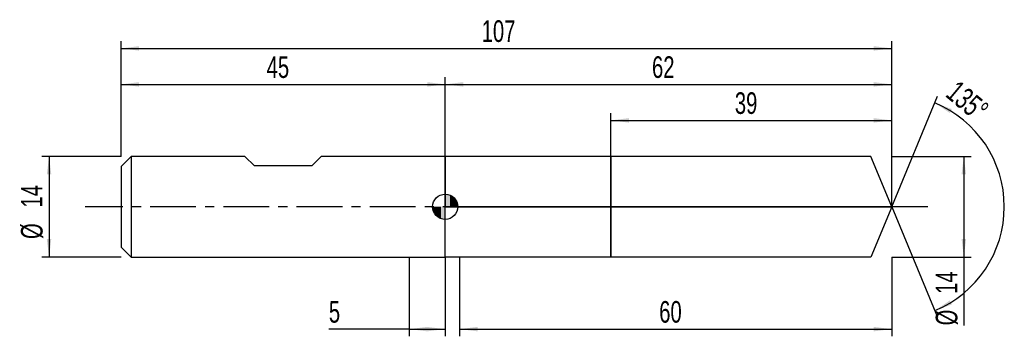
# Model space of a CAD drawing. Extents: x -14 to 123, y -18 to 26.
import ezdxf
from ezdxf.enums import TextEntityAlignment as Align

# ---------------------------------------------------------------- set-up
doc = ezdxf.new("R2010")
doc.units = 0
doc.linetypes.add('CENTER', pattern=[10.16, 6.35, -1.27, 1.27, -1.27])
doc.layers.get('0').update_dxf_attribs({"linetype": 'CONTINUOUS'})
for name, color, linetype in [('1', 4, 'CONTINUOUS'), ('2', 7, 'CONTINUOUS'), ('4', 2, 'CENTER'), ('CUT', 1, 'CONTINUOUS'), ('NOCUT', 7, 'CONTINUOUS'), ('SK1', 4, 'CONTINUOUS'), ('SK2', 7, 'CONTINUOUS'), ('SK4', 2, 'CENTER')]:
    doc.layers.add(name, color=color, linetype=linetype)
doc.dimstyles.new('SLDDIMSTYLE0', dxfattribs={"dimtxt": 3, "dimasz": 2.5, "dimexe": 0, "dimexo": 0.0625, "dimgap": 0.75, "dimtad": 1, "dimrnd": 1e-09, "dimzin": 12, "dimsah": 1, "dimcen": 0.09, "dimazin": 3, "dimtfac": 1, "dimtofl": 0, "dimtmove": 0, "dimatfit": 3})
doc.dimstyles.new('SLDDIMSTYLE1', dxfattribs={"dimtxt": 3, "dimasz": 2.5, "dimexe": 0, "dimexo": 0.0625, "dimgap": 0.75, "dimtad": 1, "dimzin": 12, "dimsah": 1, "dimcen": 0.09, "dimazin": 3, "dimtfac": 1, "dimtofl": 0, "dimtmove": 0, "dimatfit": 3})
doc.dimstyles.new('SLDDIMSTYLE2', dxfattribs={"dimtxt": 3, "dimasz": 2.5, "dimexe": 0, "dimexo": 0.0625, "dimgap": 0.75, "dimtad": 1, "dimrnd": 1e-09, "dimzin": 12, "dimsah": 1, "dimcen": 0.09, "dimazin": 3, "dimtfac": 1, "dimtmove": 0, "dimatfit": 3})

# ---------------------------------------------------------------- blocks, each defined once
blk = doc.blocks.new('_D')
at = {"layer": '2'}
for p, q in [((47, -7), (47, -18)), ((107, -7), (107, -18)), ((47, -17), (107, -17))]:
    blk.add_line(p, q, dxfattribs=at)
for points in [[(47, -17), (49.5, -17.31), (49.5, -16.69)], [(107, -17), (104.5, -16.69), (104.5, -17.31)]]:
    blk.add_solid(points, dxfattribs=at)
at = {"layer": '2', "width": 0.7}
blk.add_text('60', height=3, dxfattribs=at).set_placement((74.71, -17), align=Align.BOTTOM_LEFT)
blk = doc.blocks.new('_D_1')
at = {"layer": '2'}
for p, q in [((107, 7), (118, 7)), ((117, 7), (117, -7)), ((107, -7), (118, -7)), ((117, -7), (117, -16.48))]:
    blk.add_line(p, q, dxfattribs=at)
for points in [[(117, 7), (116.69, 4.5), (117.31, 4.5)], [(117, -7), (117.31, -4.5), (116.69, -4.5)]]:
    blk.add_solid(points, dxfattribs=at)
at = {"layer": '2', "width": 0.7}
for s, p in [('14', (116.99, -12.1)), ('%%c', (117, -16.48))]:
    blk.add_text(s, height=3, rotation=90, dxfattribs=at).set_placement(p, align=Align.BOTTOM_LEFT)
blk = doc.blocks.new('_D_2')
at = {"layer": '2'}
for p, q in [((40, -7), (40, -18)), ((45, -7), (45, -18)), ((40, -17), (28.85, -17)), ((40, -17), (45, -17))]:
    blk.add_line(p, q, dxfattribs=at)
for points in [[(40, -17), (42.5, -17.31), (42.5, -16.69)], [(45, -17), (42.5, -16.69), (42.5, -17.31)]]:
    blk.add_solid(points, dxfattribs=at)
at = {"layer": '2', "width": 0.7}
blk.add_text('5', height=3, dxfattribs=at).set_placement((28.85, -17), align=Align.BOTTOM_LEFT)
blk = doc.blocks.new('_D_3')
at = {"layer": '2'}
for p, q in [((68, 7), (68, 13)), ((107, 7), (107, 13)), ((68, 12), (107, 12))]:
    blk.add_line(p, q, dxfattribs=at)
for points in [[(68, 12), (70.5, 11.69), (70.5, 12.31)], [(107, 12), (104.5, 12.31), (104.5, 11.69)]]:
    blk.add_solid(points, dxfattribs=at)
at = {"layer": '2', "width": 0.7}
blk.add_text('39', height=3, dxfattribs=at).set_placement((85.21, 12), align=Align.BOTTOM_LEFT)
blk = doc.blocks.new('_D_4')
at = {"layer": '2'}
for q in [(113.36, 15.36), (113.36, -15.36)]:
    blk.add_line((107, 0), q, dxfattribs=at)
blk.add_arc((107, 0), 15.62, 292.4965, 67.5035, dxfattribs=at)
for points in [[(112.98, 14.43), (115.06, 13.02), (115.34, 13.57)], [(112.98, -14.43), (115.34, -13.57), (115.06, -13.02)]]:
    blk.add_solid(points, dxfattribs=at)
at = {"layer": '2', "width": 0.7}
blk.add_text('135°', height=3, rotation=-39.8056, dxfattribs=at).set_placement((113.73, 14.73), align=Align.BOTTOM_LEFT)
blk = doc.blocks.new('_D_5')
at = {"layer": 'SK2'}
for p, q in [((0, 7), (0, 23)), ((0, 22), (107, 22)), ((107, 7), (107, 23))]:
    blk.add_line(p, q, dxfattribs=at)
for points in [[(0, 22), (2.5, 21.69), (2.5, 22.31)], [(107, 22), (104.5, 22.31), (104.5, 21.69)]]:
    blk.add_solid(points, dxfattribs=at)
at = {"layer": 'SK2', "width": 0.7}
blk.add_text('107', height=3, dxfattribs=at).set_placement((50.06, 22), align=Align.BOTTOM_LEFT)
blk = doc.blocks.new('_D_6')
at = {"layer": 'SK2'}
for p, q in [((0, 7), (0, 18)), ((45, 7), (45, 18)), ((0, 17), (45, 17))]:
    blk.add_line(p, q, dxfattribs=at)
for points in [[(0, 17), (2.5, 16.69), (2.5, 17.31)], [(45, 17), (42.5, 17.31), (42.5, 16.69)]]:
    blk.add_solid(points, dxfattribs=at)
at = {"layer": 'SK2', "width": 0.7}
blk.add_text('45', height=3, dxfattribs=at).set_placement((20.21, 17), align=Align.BOTTOM_LEFT)
blk = doc.blocks.new('_D_7')
at = {"layer": 'SK2'}
for p, q in [((45, 0), (45, 18)), ((107, 0), (107, 18)), ((45, 17), (107, 17))]:
    blk.add_line(p, q, dxfattribs=at)
for points in [[(45, 17), (47.5, 16.69), (47.5, 17.31)], [(107, 17), (104.5, 17.31), (104.5, 16.69)]]:
    blk.add_solid(points, dxfattribs=at)
at = {"layer": 'SK2', "width": 0.7}
blk.add_text('62', height=3, dxfattribs=at).set_placement((73.71, 17), align=Align.BOTTOM_LEFT)
blk = doc.blocks.new('_D_8')
at = {"layer": 'SK2'}
for p, q in [((0, 7), (-11, 7)), ((-10, 7), (-10, -7)), ((0, -7), (-11, -7))]:
    blk.add_line(p, q, dxfattribs=at)
for points in [[(-10, 7), (-10.31, 4.5), (-9.69, 4.5)], [(-10, -7), (-9.69, -4.5), (-10.31, -4.5)]]:
    blk.add_solid(points, dxfattribs=at)
at = {"layer": 'SK2', "width": 0.7}
for s, p in [('14', (-10.01, -0.1)), ('%%c', (-10, -4.48))]:
    blk.add_text(s, height=3, rotation=90, dxfattribs=at).set_placement(p, align=Align.BOTTOM_LEFT)
blk = doc.blocks.new('*U11')
at = {"color": 0, "linetype": 'CONTINUOUS'}
for points in [[(0, 0), (0, 1.75), (0.34, 0)], [(0.34, 0), (0, 1.75), (0.34, 1.72)], [(0.34, 0), (0.34, 1.72), (0.67, 0)], [(0.67, 0), (0.34, 1.72), (0.67, 1.62)], [(0.67, 0), (0.67, 1.62), (0.97, 0)], [(0.97, 0), (0.67, 1.62), (0.97, 1.46)], [(0.97, 0), (0.97, 1.46), (1.24, 0)], [(1.24, 0), (0.97, 1.46), (1.24, 1.24)], [(1.24, 0), (1.24, 1.24), (1.46, 0)], [(1.46, 0), (1.24, 1.24), (1.46, 0.97)], [(1.46, 0), (1.46, 0.97), (1.62, 0)], [(1.62, 0), (1.46, 0.97), (1.62, 0.67)], [(1.62, 0), (1.62, 0.67), (1.72, 0)], [(1.72, 0), (1.62, 0.67), (1.72, 0.34)], [(1.72, 0), (1.72, 0.34), (1.75, 0)]]:
    blk.add_solid(points, dxfattribs=at)
blk = doc.blocks.new('*U12')
at = {"color": 0, "linetype": 'CONTINUOUS'}
for points in [[(-1.72, -0.3), (-1.75, 0), (-1.72, 0)], [(-1.72, -0.3), (-1.72, 0), (-1.64, -0.6)], [(-1.64, -0.6), (-1.72, 0), (-1.64, 0)], [(-1.64, -0.6), (-1.64, 0), (-1.52, -0.88)], [(-1.52, -0.88), (-1.64, 0), (-1.52, 0)], [(-1.52, -0.88), (-1.52, 0), (-1.34, -1.12)], [(-1.34, -1.12), (-1.52, 0), (-1.34, 0)], [(-1.34, -1.12), (-1.34, 0), (-1.12, -1.34)], [(-1.12, -1.34), (-1.34, 0), (-1.12, 0)], [(-1.12, -1.34), (-1.12, 0), (-0.88, -1.52)], [(-0.88, -1.52), (-1.12, 0), (-0.88, 0)], [(-0.88, -1.52), (-0.88, 0), (-0.6, -1.64)], [(-0.6, -1.64), (-0.88, 0), (-0.6, 0)], [(-0.6, -1.64), (-0.6, 0), (-0.3, -1.72)], [(-0.3, -1.72), (-0.6, 0), (-0.3, 0)], [(-0.3, -1.72), (-0.3, 0), (0, -1.75)], [(0, -1.75), (-0.3, 0), (0, 0)]]:
    blk.add_solid(points, dxfattribs=at)
blk = doc.blocks.new('SW_DOWELSYMBOL_0')
at = {"layer": 'SK1', "color": 0}
blk.add_circle((0, 0), 1.75, dxfattribs=at)
at = {"color": 0, "linetype": 'CONTINUOUS'}
for name in ['*U11', '*U12']:
    blk.add_blockref(name, (0, 0), dxfattribs=at)

msp = doc.modelspace()

# ---------------------------------------------------------------- linework, layer by layer
at = {"layer": '1'}
for p, q in [((47, 7), (45, 7)), ((45, 7), (45, 0)), ((68, 7), (47, 7)), ((104.101, 7), (68, 7)), ((68, 7), (68, 0)), ((68, 0), (68, 7)), ((107, 0), (104.101, 7)), ((45, -7), (45, 0)), ((68, -7), (68, 0)), ((68, 0), (68, -7)), ((107, 0), (104.101, -7)), ((47, -7), (45, -7)), ((68, -7), (47, -7)), ((104.101, -7), (68, -7))]:
    msp.add_line(p, q, dxfattribs=at)
at = {"layer": '4'}
msp.add_line((107, 0), (45, 0), dxfattribs=at)
at = {"layer": 'CUT'}
for p, q in [((104.101, 7), (68, 7)), ((68, 7), (68, 0)), ((107, 0), (104.101, 7)), ((68, 0), (107, 0))]:
    msp.add_line(p, q, dxfattribs=at)
at = {"layer": 'NOCUT'}
for p, q in [((47, 7), (45, 7)), ((45, 7), (45, 0)), ((68, 7), (47, 7)), ((68, 0), (68, 7)), ((45, 0), (68, 0))]:
    msp.add_line(p, q, dxfattribs=at)
at = {"layer": 'SK1'}
for p, q in [((1.4, 7), (0, 5.6)), ((17.2, 7), (1.4, 7)), ((1.4, 7), (1.4, -7)), ((18.5, 5.7), (17.2, 7)), ((27.8, 7), (26.5, 5.7)), ((45, 7), (27.8, 7)), ((0, 5.6), (0, 0)), ((26.5, 5.7), (18.5, 5.7)), ((0, 0), (0, -5.6)), ((0, -5.6), (1.4, -7)), ((1.4, -7), (45, -7))]:
    msp.add_line(p, q, dxfattribs=at)
msp.add_circle((45, 0), 1.75, dxfattribs=at)
at = {"layer": 'SK4'}
msp.add_line((112, 0), (-5, 0), dxfattribs=at)

# ---------------------------------------------------------------- block references
at = {"layer": 'SK1'}
msp.add_blockref('SW_DOWELSYMBOL_0', (45, 0), dxfattribs=at)

# ---------------------------------------------------------------- texts
at = {"layer": 'SK2', "width": 0.7}
msp.add_text('AP1', height=0.05, dxfattribs=at).set_placement((45, -0.018), align=Align.BOTTOM_LEFT)

# ---------------------------------------------------------------- dimensions: what is measured, and where the dimension line sits
at = {"layer": '2'}
dim = msp.add_angular_dim_2l(base=(122.62, 0), line1=((107, 0), (104.101, 7)), line2=((104.101, -7), (107, 0)), dimstyle='SLDDIMSTYLE1', dxfattribs=at)
dim.commit()
dim.dimension.update_dxf_attribs({"geometry": '_D_4', "text_midpoint": (117, 12), "dimtype": 162})
for base, p1, p2, picture, middle in [((107, 12), (68, 7), (107, 7), '_D_3', (87.5, 12)), ((45, -17), (40, -7), (45, -7), '_D_2', (30, -17)), ((107, -17), (47, -7), (107, -7), '_D', (77, -17))]:
    dim = msp.add_linear_dim(base=base, p1=p1, p2=p2, dimstyle='SLDDIMSTYLE0', dxfattribs=at)
    dim.commit()
    dim.dimension.update_dxf_attribs({"geometry": picture, "text_midpoint": middle, "dimtype": 160})
dim = msp.add_linear_dim(base=(117, -7), p1=(107, 7), p2=(107, -7), angle=90, text='%%c<>', dimstyle='SLDDIMSTYLE0', dxfattribs=at)
dim.commit()
dim.dimension.update_dxf_attribs({"geometry": '_D_1', "text_midpoint": (117, -12), "dimtype": 160})
at = {"layer": 'SK2'}
for base, p1, p2, picture, middle in [((107, 22), (0, 7), (107, 7), '_D_5', (53.5, 22)), ((45, 17), (0, 7), (45, 7), '_D_6', (22.5, 17)), ((107, 17), (45, 0), (107, 0), '_D_7', (76, 17))]:
    dim = msp.add_linear_dim(base=base, p1=p1, p2=p2, dimstyle='SLDDIMSTYLE0', dxfattribs=at)
    dim.commit()
    dim.dimension.update_dxf_attribs({"geometry": picture, "text_midpoint": middle, "dimtype": 160})
dim = msp.add_linear_dim(base=(-10, -7), p1=(0, 7), p2=(0, -7), angle=90, text='%%c<>', dimstyle='SLDDIMSTYLE2', dxfattribs=at)
dim.commit()
dim.dimension.update_dxf_attribs({"geometry": '_D_8', "text_midpoint": (-10, 0), "dimtype": 160})

doc.saveas('drawing.dxf')
